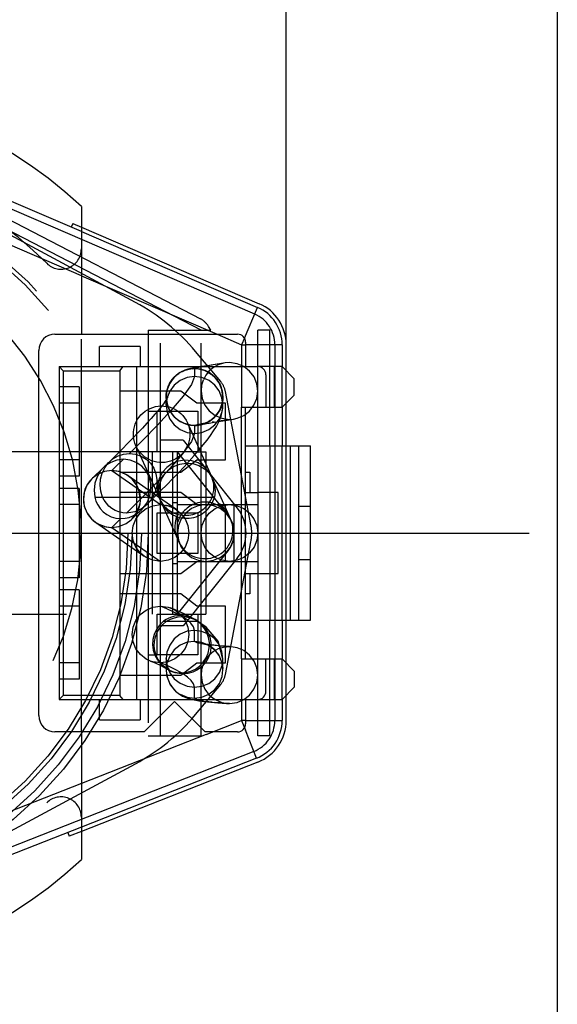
# Model space of a CAD drawing. Header units: millimetres. Extents: x 0 to 210, y 0 to 297.
# Tile 6 of 8: x 146.96 to 149.61, y 145.95 to 150.8. Entities that reach past the tile are written whole.
import ezdxf
from ezdxf.enums import TextEntityAlignment as Align

# ---------------------------------------------------------------- set-up
doc = ezdxf.new("R2010")
doc.units = ezdxf.units.MM
doc.header["$LTSCALE"] = 19.36
for name, pattern in [('CENTER', [0.6, 0.375, -0.075, 0.075, -0.075]), ('DOT', [0.2, 0.1, -0.1]), ('HIDDEN', [0.2, 0.1, -0.1]), ('PHANTOM', [0.8, 0.45, -0.05, 0.1, -0.05, 0.1, -0.05])]:
    doc.linetypes.add(name, pattern=pattern)
doc.layers.get('0').update_dxf_attribs({"linetype": 'CONTINUOUS'})
for name, color, linetype in [('DEFAULT_2', 8, 'HIDDEN'), ('DEFAULT_3', 7, 'PHANTOM'), ('Z_AXIS', 7, 'CONTINUOUS'), ('Z_DIM_2D', 7, 'CONTINUOUS')]:
    doc.layers.add(name, color=color, linetype=linetype)
doc.styles.add('TEXTSTYLE_3', font='tridonic-metric-print-light.otf')
doc.styles.add('TEXTSTYLE_4', font='gdt', dxfattribs={"width": 0.7})
doc.dimstyles.new('DIMSTYLE_4', dxfattribs={"dimtxt": 2.2, "dimasz": 3.5, "dimexe": 1.5, "dimexo": 0, "dimgap": 0.55, "dimtad": 1, "dimdec": 1, "dimlfac": 5, "dimdsep": 46, "dimtxsty": 'TEXTSTYLE_3', "dimcen": 0.09, "dimclrt": 5, "dimadec": 1, "dimazin": 2, "dimtp": 0.1, "dimtm": 0.1, "dimtfac": 1, "dimtdec": 1, "dimtofl": 0, "dimtmove": 0, "dimatfit": 3, "dimfxl": 0, "dimtolj": 1, "dimarcsym": 0})
doc.dimstyles.new('DIMSTYLE_5', dxfattribs={"dimtxt": 2.2, "dimasz": 3.5, "dimexe": 1.5, "dimexo": 0, "dimgap": 0.55, "dimtad": 1, "dimdec": 1, "dimlfac": 5, "dimdsep": 46, "dimtxsty": 'TEXTSTYLE_3', "dimcen": 0.09, "dimclrt": 5, "dimadec": 1, "dimazin": 2, "dimtp": 0.2, "dimtm": 0.2, "dimtfac": 1, "dimtdec": 1, "dimtofl": 0, "dimtmove": 0, "dimatfit": 3, "dimfxl": 0, "dimtolj": 1, "dimarcsym": 0})

# ---------------------------------------------------------------- blocks, each defined once
blk = doc.blocks.new('*D7')
at = {"layer": 'Z_DIM_2D', "color": 2, "linetype": 'Continuous', "transparency": 16777216}
for p, q in [((143.1626, 146.6728), (143.1626, 155.2315)), ((143.4626, 146.6728), (143.4626, 155.2315)), ((143.1626, 153.7315), (143.3126, 153.7315)), ((143.4626, 153.7315), (143.3126, 153.7315)), ((143.3126, 153.7315), (147.0618, 153.7315))]:
    blk.add_line(p, q, dxfattribs=at)
at = {"layer": 'Z_DIM_2D', "color": 5, "linetype": 'Continuous', "transparency": 16777216, "style": 'TEXTSTYLE_3'}
blk.add_text('1.5', height=2.2, dxfattribs=at).set_placement((143.7905, 154.2815))
blk = doc.blocks.new('_NONE')
blk = doc.blocks.new('*D9')
at = {"layer": 'Z_DIM_2D', "color": 2, "linetype": 'Continuous', "transparency": 16777216}
for p, q in [((143.1626, 149.6728), (143.1626, 163.3234)), ((148.2726, 149.2011), (148.2726, 163.3234)), ((145.7176, 161.8234), (124.7146, 161.8234)), ((143.1626, 161.8234), (145.7176, 161.8234)), ((148.2726, 161.8234), (145.7176, 161.8234))]:
    blk.add_line(p, q, dxfattribs=at)
at = {"layer": 'Z_DIM_2D', "color": 5, "linetype": 'Continuous', "transparency": 16777216}
for s, style, p in [('`', 'TEXTSTYLE_4', (138.0039, 162.3734)), (' (24', 'TEXTSTYLE_3', (135.4373, 162.3734)), ('1.5)', 'TEXTSTYLE_3', (142.4422, 162.3734)), ('25.6', 'TEXTSTYLE_3', (130.0999, 162.3734))]:
    blk.add_text(s, height=2.2, dxfattribs=dict(at, style=style)).set_placement(p, align=Align.RIGHT)

msp = doc.modelspace()

# ---------------------------------------------------------------- linework, layer by layer
at = {"color": 6, "linetype": 'Continuous'}
for p, q in [((147.2626, 149.8821), (147.2626, 149.2528)), ((147.2626, 149.7588), (148.1317, 149.3848)), ((148.2526, 149.2011), (148.2526, 149.0928)), ((148.2526, 148.8928), (148.2526, 148.7028)), ((148.2526, 147.8428), (148.2526, 147.6528)), ((148.2526, 147.4528), (148.2526, 147.349)), ((147.2626, 147.2928), (147.2626, 146.6634)), ((148.1258, 147.1629), (147.2626, 146.8233))]:
    msp.add_line(p, q, dxfattribs=at)
at = {"color": 7, "linetype": 'Continuous'}
for p, q in [((147.2626, 149.7806), (148.1396, 149.4032)), ((147.1326, 149.2528), (148.0326, 149.2528)), ((147.0526, 147.3728), (147.0526, 149.1728)), ((147.5526, 149.1928), (147.3526, 149.1928)), ((147.3526, 149.0928), (147.3526, 149.1928)), ((147.5526, 149.1928), (147.5526, 149.0928)), ((148.0726, 149.2128), (148.0726, 149.0928)), ((148.2726, 149.0728), (148.2726, 149.2011)), ((147.1526, 149.0928), (148.1326, 149.0928)), ((147.1526, 149.0928), (147.1526, 147.4528)), ((147.1526, 149.0928), (147.1726, 149.0728)), ((147.1726, 149.0728), (147.4526, 149.0728)), ((147.1726, 149.0728), (147.1726, 147.4728)), ((147.4526, 149.0728), (147.4694, 149.0928)), ((147.4526, 149.0728), (147.4526, 147.4728)), ((147.5365, 147.4528), (147.5365, 149.0928)), ((148.2526, 149.0928), (148.1726, 149.0928)), ((148.2526, 149.0928), (148.3126, 149.0328)), ((148.1726, 149.0528), (148.1726, 148.8928)), ((148.3126, 148.9528), (148.3126, 149.0328)), ((148.3126, 148.9528), (148.2526, 148.8928)), ((148.0526, 148.8928), (148.2526, 148.8928)), ((148.0526, 147.6528), (148.0526, 148.8928)), ((148.0726, 147.6528), (148.0726, 148.8928)), ((148.2726, 148.7028), (148.2726, 148.9128)), ((147.6365, 148.8728), (147.8365, 148.8728)), ((147.6365, 148.6728), (147.6365, 148.8728)), ((147.8365, 148.8728), (147.8365, 148.6728)), ((148.0726, 148.7028), (148.3926, 148.7028)), ((148.1326, 148.7028), (148.1326, 147.8428)), ((148.1926, 148.7028), (148.1926, 147.8428)), ((148.2926, 148.7028), (148.2926, 147.8428)), ((148.3326, 148.7028), (148.3326, 147.8428)), ((148.3926, 147.8428), (148.3926, 148.7028)), ((147.8365, 148.6728), (147.6365, 148.6728)), ((148.0726, 148.5728), (148.0926, 148.5728)), ((148.0926, 148.5728), (148.0926, 148.4728)), ((148.0726, 148.4728), (148.1326, 148.4728)), ((148.3926, 148.4028), (148.3326, 148.4028)), ((147.6365, 148.3728), (147.8365, 148.3728)), ((147.6365, 148.1728), (147.6365, 148.3728)), ((147.8365, 148.3728), (147.8365, 148.1728)), ((147.8365, 148.1728), (147.6365, 148.1728)), ((148.3326, 148.1428), (148.3926, 148.1428)), ((148.0726, 148.0728), (148.1326, 148.0728)), ((148.0926, 148.0728), (148.0926, 147.9728)), ((148.0926, 147.9728), (148.0726, 147.9728)), ((147.6365, 147.8728), (147.8365, 147.8728)), ((147.6365, 147.6728), (147.6365, 147.8728)), ((147.8365, 147.8728), (147.8365, 147.6728)), ((148.0726, 147.8428), (148.3926, 147.8428)), ((148.2726, 147.6328), (148.2726, 147.8428)), ((147.8365, 147.6728), (147.6365, 147.6728)), ((148.0526, 147.6528), (148.2526, 147.6528)), ((148.1726, 147.4928), (148.1726, 147.6528)), ((148.2526, 147.6528), (148.3126, 147.5928)), ((148.3126, 147.5928), (148.3126, 147.5128)), ((147.1726, 147.4728), (147.1526, 147.4528)), ((147.4526, 147.4728), (147.1726, 147.4728)), ((147.4694, 147.4528), (147.4526, 147.4728)), ((148.3126, 147.5128), (148.2526, 147.4528)), ((148.2726, 147.349), (148.2726, 147.4728)), ((147.1526, 147.4528), (148.1326, 147.4528)), ((147.3526, 147.3528), (147.3526, 147.4528)), ((147.5526, 147.4528), (147.5526, 147.3528)), ((147.7226, 147.4428), (147.5726, 147.2928)), ((147.8726, 147.2928), (147.7226, 147.4428)), ((148.0726, 147.4528), (148.0726, 147.3328)), ((148.1726, 147.4528), (148.2526, 147.4528)), ((147.3526, 147.3528), (147.5526, 147.3528)), ((147.5726, 147.2928), (147.1326, 147.2928)), ((148.0326, 147.2928), (147.8726, 147.2928)), ((148.1331, 147.1443), (147.2626, 146.8018))]:
    msp.add_line(p, q, dxfattribs=at)
at = {"color": 9, "linetype": 'Continuous'}
for p, q in [((147.2626, 149.5411), (147.9326, 149.2528)), ((148.0666, 149.2337), (148.1317, 149.3848)), ((148.2526, 149.2011), (148.0726, 149.2011)), ((148.0726, 147.349), (148.2526, 147.349)), ((147.8776, 147.2802), (147.2626, 147.0382)), ((148.1258, 147.1629), (148.0716, 147.3008))]:
    msp.add_line(p, q, dxfattribs=at)
at = {"color": 9, "linetype": 'DOT'}
for p, q in [((147.9822, 148.8295), (147.9492, 148.8261)), ((147.8207, 148.8034), (147.8207, 148.7638)), ((147.9177, 148.8193), (147.9071, 148.8194)), ((147.3287, 148.4504), (147.3674, 148.4504)), ((147.4126, 148.3008), (147.4295, 148.2891)), ((147.4295, 148.2891), (147.6526, 148.1328)), ((147.6682, 147.8377), (147.6832, 147.8377)), ((147.8206, 147.739), (147.8206, 147.793)), ((147.9926, 147.7128), (147.9804, 147.7135)), ((147.9605, 147.6047), (147.9559, 147.635))]:
    msp.add_line(p, q, dxfattribs=at)
for points in [[(147.6806, 148.9017), (147.6853, 148.8677), (147.6992, 148.8341), (147.7208, 148.8057), (147.7492, 148.7835), (147.7839, 148.7687), (147.8206, 148.7638)], [(147.8207, 148.7638), (147.8563, 148.7685), (147.8911, 148.7829), (147.9207, 148.8059), (147.9431, 148.836), (147.9568, 148.8712), (147.9606, 148.9038)], [(147.8923, 148.8151), (147.8648, 148.8125), (147.8331, 148.8068), (147.8207, 148.8036)], [(147.8207, 148.7638), (147.8049, 148.7236), (147.7619, 148.6637), (147.699, 148.5903), (147.6255, 148.5116), (147.5516, 148.4363), (147.486, 148.3714)], [(147.4576, 148.3438), (147.4156, 148.3036), (147.4126, 148.3008)], [(147.7518, 147.8659), (147.7157, 147.8853), (147.6836, 147.9001), (147.661, 147.9095), (147.6526, 147.9128)], [(147.8206, 147.793), (147.8158, 147.8105), (147.8028, 147.8279), (147.7835, 147.8449), (147.76, 147.861)], [(147.8206, 147.793), (147.785, 147.7884), (147.7502, 147.7739), (147.7206, 147.7509), (147.6981, 147.7208), (147.6845, 147.6856), (147.6806, 147.6551)], [(147.9606, 147.653), (147.9559, 147.6891), (147.942, 147.7227), (147.9205, 147.7511), (147.8921, 147.7733), (147.8573, 147.7881), (147.8207, 147.793)], [(147.8206, 147.739), (147.785, 147.7343), (147.7502, 147.7199), (147.7206, 147.6969), (147.6981, 147.6668), (147.6845, 147.6316), (147.6806, 147.599)], [(147.896, 147.7219), (147.8646, 147.7249), (147.833, 147.7314), (147.8206, 147.739)], [(147.942, 147.6686), (147.9205, 147.697), (147.8921, 147.7193), (147.8573, 147.734), (147.8207, 147.739)], [(147.9433, 147.7168), (147.9069, 147.7196), (147.902, 147.7211)], [(147.9649, 147.715), (147.9491, 147.7158), (147.9437, 147.7167)]]:
    msp.add_lwpolyline(points, dxfattribs=at)
at = {"color": 6, "linetype": 'Continuous'}
for centre, radius, start, end in [((145.7626, 148.2728), 2.2, 47.0141, 133.3418), ((148.0526, 149.2011), 0.2, 0, 66.7142), ((145.7626, 148.2728), 2.2, 226.6582, 312.9859)]:
    msp.add_arc(centre, radius, start, end, dxfattribs=at)
at = {"color": 7, "linetype": 'Continuous'}
for centre, radius, start, end in [((148.0526, 149.2011), 0.22, 0, 66.7142), ((147.1326, 149.1728), 0.08, 90, 180), ((148.0326, 149.2128), 0.04, 0, 90), ((148.1326, 149.0528), 0.04, 0, 90), ((148.1326, 147.4928), 0.04, 270, 360), ((147.1326, 147.3728), 0.08, 180, 270), ((148.0326, 147.3328), 0.04, 270, 360), ((148.0526, 147.349), 0.22, 291.4753, 360)]:
    msp.add_arc(centre, radius, start, end, dxfattribs=at)
at = {"color": 9, "linetype": 'Continuous'}
msp.add_arc((148.0526, 147.349), 0.2, 291.4753, 360, dxfattribs=at)
at = {"layer": 'DEFAULT_2', "color": 8, "linetype": 'HIDDEN'}
for p, q in [((147.2626, 149.7588), (146.5366, 150.0713)), ((148.1174, 149.3518), (146.5224, 150.0382)), ((146.6365, 149.9576), (147.8498, 149.3283)), ((147.8526, 149.2728), (146.6144, 149.915)), ((147.221, 149.7985), (147.2131, 149.7801)), ((147.221, 149.7985), (147.2626, 149.7806)), ((147.5926, 149.2728), (147.9006, 149.2728)), ((147.5926, 149.2728), (147.5926, 147.2728)), ((147.6526, 147.2728), (147.6526, 149.2728)), ((147.8526, 147.2728), (147.8526, 149.2728)), ((147.9006, 149.2728), (147.8893, 149.2914)), ((148.1926, 149.2728), (148.1326, 149.2728)), ((148.1326, 148.7028), (148.1326, 149.2728)), ((148.1926, 148.7028), (148.1926, 149.2728)), ((147.2626, 147.2928), (147.2626, 149.2528)), ((148.2166, 149.2011), (148.2166, 147.349)), ((147.7582, 149.0689), (147.7462, 149.0622)), ((147.7669, 149.0729), (147.7582, 149.0689)), ((147.7732, 149.0754), (147.7669, 149.0729)), ((147.7819, 149.0783), (147.7781, 149.0771)), ((147.8054, 149.084), (147.8037, 149.0837)), ((147.8089, 149.0847), (147.8071, 149.0844)), ((147.8162, 149.0861), (147.8106, 149.0851)), ((147.8222, 149.0872), (147.8162, 149.0861)), ((147.8286, 149.0883), (147.8222, 149.0872)), ((147.8429, 149.0908), (147.8308, 149.0887)), ((147.8536, 149.0926), (147.8429, 149.0908)), ((147.8842, 149.0976), (147.8547, 149.0928)), ((147.8933, 149.0714), (147.8762, 149.0505)), ((147.9117, 149.1019), (147.8842, 149.0976)), ((147.9139, 149.0885), (147.8933, 149.0714)), ((147.9636, 149.11), (147.9117, 149.1019)), ((147.9717, 149.1112), (147.9636, 149.11)), ((147.9926, 149.1128), (147.9718, 149.1109)), ((148.0305, 149.1072), (147.9926, 149.1128)), ((148.0635, 149.0935), (148.0305, 149.1072)), ((148.0921, 149.071), (148.0635, 149.0935)), ((148.1726, 149.0928), (148.1326, 149.0928)), ((148.2126, 149.0928), (148.2126, 148.8928)), ((148.2526, 148.8928), (148.2526, 149.0928)), ((148.2726, 148.9128), (148.2726, 149.0728)), ((147.7131, 149.0332), (147.6969, 149.0088)), ((147.7309, 149.0511), (147.7145, 149.0346)), ((147.7462, 149.0622), (147.7309, 149.0511)), ((147.8634, 149.0266), (147.8556, 149.0008)), ((147.8762, 149.0505), (147.8644, 149.0286)), ((147.9137, 149.048), (147.9087, 149.0523)), ((147.2526, 148.9928), (147.1526, 148.9928)), ((147.2526, 148.9928), (147.2526, 148.5528)), ((147.7526, 148.9728), (147.4526, 148.9728)), ((147.6842, 148.975), (147.6806, 148.943)), ((147.6962, 149.0078), (147.6842, 148.975)), ((147.6903, 148.9943), (147.6924, 148.9995)), ((147.8326, 148.9128), (147.7526, 148.9728)), ((147.8556, 149.0008), (147.8526, 148.9728)), ((147.8526, 148.9728), (147.8579, 148.9357)), ((147.6808, 148.95), (147.6806, 148.9467)), ((147.6806, 148.9438), (147.6806, 148.9439)), ((147.6806, 148.9434), (147.6806, 148.9038)), ((147.6806, 148.9431), (147.6836, 148.9141)), ((147.8579, 148.9357), (147.8712, 148.9032)), ((147.9606, 148.9038), (147.9606, 148.9432)), ((147.9606, 148.9427), (147.9606, 148.9426)), ((147.2526, 148.9128), (147.1526, 148.9128)), ((147.6414, 148.8775), (147.6249, 148.858)), ((147.6555, 148.895), (147.6414, 148.8775)), ((147.6673, 148.9103), (147.6555, 148.895)), ((147.6836, 148.9141), (147.6937, 148.884)), ((147.6937, 148.884), (147.7117, 148.8553)), ((147.9726, 148.9128), (147.8326, 148.9128)), ((147.8712, 148.9032), (147.8933, 148.8745)), ((147.8933, 148.8745), (147.9219, 148.852)), ((147.9489, 148.8872), (147.9577, 148.9147)), ((147.9726, 148.6328), (147.9726, 148.9128)), ((148.0632, 148.8519), (148.0917, 148.8741)), ((147.5926, 148.8728), (147.6365, 148.8728)), ((147.7117, 148.8553), (147.7369, 148.831)), ((147.7369, 148.831), (147.7676, 148.8137)), ((147.9177, 148.8193), (147.9822, 148.8295)), ((147.9219, 148.852), (147.9548, 148.8384)), ((147.9548, 148.8384), (147.9926, 148.8328)), ((147.9822, 148.8295), (148.0135, 148.8343)), ((147.9926, 148.8328), (148.0135, 148.8348)), ((148.0135, 148.8348), (148.0304, 148.8384)), ((148.0304, 148.8384), (148.0632, 148.8519)), ((147.5636, 148.7899), (147.5401, 148.7649)), ((147.5858, 148.8139), (147.5636, 148.7899)), ((147.7676, 148.8137), (147.801, 148.8045)), ((147.7857, 148.8166), (147.9046, 148.5512)), ((147.801, 148.8045), (147.8206, 148.8032)), ((147.8207, 148.8032), (147.83, 148.8035)), ((147.83, 148.8035), (147.8529, 148.8069)), ((147.857, 148.8088), (147.8583, 148.8091)), ((147.8571, 148.8088), (147.857, 148.8088)), ((147.8583, 148.8091), (147.8606, 148.8095)), ((147.8606, 148.8095), (147.8672, 148.8108)), ((147.8672, 148.8108), (147.8723, 148.8117)), ((147.8723, 148.8117), (147.8782, 148.8127)), ((147.8804, 148.8131), (147.8923, 148.8151)), ((147.8923, 148.8151), (147.9177, 148.8193)), ((147.7645, 148.7308), (147.6546, 148.7308)), ((147.7645, 148.7308), (148.0314, 148.3962)), ((147.8824, 148.7308), (147.8995, 148.7537)), ((147.8995, 148.7537), (147.9147, 148.7757)), ((147.4653, 148.6879), (147.4403, 148.6629)), ((147.4905, 148.7135), (147.4653, 148.6879)), ((147.5313, 148.7026), (147.649, 148.4399)), ((147.8196, 148.6554), (147.8425, 148.6818)), ((148.2526, 147.8428), (148.2526, 148.7028)), ((148.2726, 147.8428), (148.2726, 148.7028)), ((147.6365, 148.6728), (145.2526, 148.6728)), ((147.2526, 148.6328), (147.1526, 148.6328)), ((147.4403, 148.6629), (147.4008, 148.6239)), ((147.4008, 148.6239), (147.4178, 148.638)), ((147.4376, 148.6321), (147.4079, 148.6212)), ((147.4702, 148.6361), (147.4376, 148.6321)), ((147.5038, 148.6318), (147.4702, 148.6361)), ((147.4705, 148.6616), (147.4997, 148.6648)), ((147.4997, 148.6648), (147.53, 148.6613)), ((147.7126, 148.6728), (147.7126, 147.8728)), ((147.986, 148.3601), (147.7366, 148.6728)), ((147.7366, 147.8728), (147.7366, 148.6728)), ((147.7526, 148.5728), (147.8326, 148.6328)), ((147.7949, 148.6278), (147.8196, 148.6554)), ((147.8326, 148.6328), (147.9726, 148.6328)), ((147.8365, 148.6728), (147.8766, 148.6728)), ((147.8766, 148.6728), (147.8766, 147.8728)), ((147.3719, 148.5958), (147.3172, 148.5432)), ((147.3645, 148.568), (147.3776, 148.5947)), ((147.3806, 148.6034), (147.3719, 148.5957)), ((147.4079, 148.6212), (147.3806, 148.6034)), ((147.6735, 148.5638), (147.6948, 148.5855)), ((147.6948, 148.5855), (147.7202, 148.6022)), ((147.7202, 148.6022), (147.7482, 148.6129)), ((147.7411, 148.57), (147.7687, 148.5993)), ((147.7482, 148.6129), (147.7792, 148.6176)), ((147.7687, 148.5993), (147.7949, 148.6278)), ((147.2526, 148.5528), (147.1526, 148.5528)), ((147.3422, 148.5617), (147.3172, 148.5432)), ((147.4526, 148.5728), (147.7526, 148.5728)), ((147.4906, 148.557), (147.4896, 148.5577)), ((147.4911, 148.5566), (147.4906, 148.557)), ((147.4921, 148.556), (147.4917, 148.5563)), ((147.6174, 148.4684), (147.4989, 148.5513)), ((147.6839, 148.5109), (147.7127, 148.5404)), ((147.7127, 148.5404), (147.7411, 148.57)), ((147.9112, 148.5365), (147.9905, 148.3595)), ((147.2526, 148.4928), (147.1526, 148.4928)), ((147.2526, 148.4928), (147.2526, 148.0528)), ((147.2902, 148.5086), (147.2765, 148.4734)), ((147.296, 148.5181), (147.2902, 148.5086)), ((147.6053, 148.4835), (147.605, 148.5163)), ((147.6343, 148.5072), (147.6274, 148.4784)), ((147.6441, 148.4804), (147.6475, 148.5097)), ((147.6552, 148.4819), (147.6839, 148.5109)), ((147.3756, 148.4342), (147.3674, 148.4504)), ((147.7526, 148.4728), (147.4526, 148.4728)), ((147.5918, 148.4345), (147.5981, 148.4504)), ((147.5981, 148.4504), (147.6053, 148.4835)), ((147.6004, 148.4276), (147.6271, 148.4539)), ((147.6274, 148.4784), (147.6147, 148.4504)), ((147.733, 148.3873), (147.6174, 148.4684)), ((147.6271, 148.4539), (147.6552, 148.4819)), ((147.6472, 148.4504), (147.6441, 148.4804)), ((147.6493, 148.4396), (147.6448, 148.4504)), ((147.8326, 148.4128), (147.7526, 148.4728)), ((147.9227, 148.4815), (147.9189, 148.4504)), ((148.2326, 148.4728), (148.1326, 148.4728)), ((148.2326, 148.0728), (148.2326, 148.4728)), ((147.2526, 148.4128), (147.1526, 148.4128)), ((147.3859, 148.4194), (147.3756, 148.4342)), ((147.3985, 148.4058), (147.3859, 148.4194)), ((147.413, 148.394), (147.3985, 148.4058)), ((147.4296, 148.3843), (147.413, 148.394)), ((147.5633, 148.3954), (147.5459, 148.3855)), ((147.5788, 148.407), (147.5633, 148.3954)), ((147.5865, 148.414), (147.5788, 148.407)), ((147.5838, 148.4192), (147.5918, 148.4345)), ((147.5865, 148.414), (147.6004, 148.4276)), ((147.5926, 148.4202), (147.5865, 148.414)), ((147.6146, 148.4072), (147.6526, 148.4128)), ((147.6555, 148.4254), (147.7434, 148.229)), ((147.7126, 148.4228), (147.7366, 148.4228)), ((147.7231, 148.3937), (147.7516, 148.3715)), ((147.7366, 148.4128), (148.1326, 148.4128)), ((147.8766, 148.4128), (147.8388, 148.4072)), ((147.9146, 148.4072), (147.8766, 148.4128)), ((147.9475, 148.3935), (147.9146, 148.4072)), ((147.9762, 148.3709), (147.9475, 148.3935)), ((147.9546, 148.4072), (147.9926, 148.4128)), ((147.9726, 148.1328), (147.9726, 148.4128)), ((148.0166, 148.1328), (148.0166, 148.4128)), ((148.0631, 148.3937), (148.0916, 148.3715)), ((147.3098, 148.3458), (147.3194, 148.3363)), ((147.3127, 148.3427), (147.3317, 148.3266)), ((147.4476, 148.3771), (147.4296, 148.3843)), ((147.5071, 148.3733), (147.486, 148.3714)), ((147.5353, 148.3644), (147.557, 148.3853)), ((147.7555, 148.343), (147.7417, 148.3093)), ((147.7516, 148.3715), (147.7737, 148.343)), ((147.7776, 148.3715), (147.7555, 148.343)), ((147.7737, 148.343), (147.7875, 148.3093)), ((147.8574, 148.3083), (147.871, 148.342)), ((147.871, 148.342), (147.893, 148.3709)), ((147.9983, 148.342), (147.9762, 148.3709)), ((147.9904, 148.3597), (147.9955, 148.3467)), ((148.0118, 148.3083), (147.9983, 148.342)), ((148.0916, 148.3715), (148.1137, 148.343)), ((148.1137, 148.343), (148.1275, 148.3093)), ((147.3194, 148.3363), (147.3296, 148.3281)), ((147.3296, 148.3281), (147.3403, 148.321)), ((147.3317, 148.3266), (147.3411, 148.3205)), ((147.3317, 148.3266), (147.3496, 148.3142)), ((147.3411, 148.3205), (147.3755, 148.3059)), ((147.3496, 148.3142), (147.5719, 148.1584)), ((147.3759, 148.3057), (147.4126, 148.3008)), ((147.7126, 148.2728), (147.7366, 148.2728)), ((147.7365, 148.2446), (147.7366, 148.2443)), ((147.7366, 148.2478), (147.7439, 148.2284)), ((147.7414, 148.2373), (147.755, 148.2035)), ((147.7743, 148.2035), (147.7522, 148.1746)), ((147.755, 148.2035), (147.777, 148.1746)), ((147.8715, 148.2026), (147.8577, 148.2362)), ((147.8936, 148.174), (147.8715, 148.2026)), ((147.9756, 148.174), (147.9977, 148.2026)), ((147.9977, 148.2026), (148.0115, 148.2362)), ((148.1143, 148.2035), (148.0922, 148.1746)), ((148.1278, 148.2373), (148.1143, 148.2035)), ((147.5719, 148.1584), (147.5536, 148.174)), ((147.5821, 148.1518), (147.5719, 148.1584)), ((147.7366, 147.8728), (147.986, 148.1855)), ((148.0314, 148.1493), (147.7645, 147.8148)), ((147.777, 148.1746), (147.8057, 148.1521)), ((147.8057, 148.1521), (147.8386, 148.1384)), ((147.9221, 148.1518), (147.8936, 148.174)), ((147.9144, 148.1384), (147.9471, 148.1518)), ((147.9548, 148.1384), (147.9221, 148.1518)), ((147.9471, 148.1518), (147.9756, 148.174)), ((148.0635, 148.1521), (148.0306, 148.1384)), ((148.0922, 148.1746), (148.0635, 148.1521)), ((147.2526, 148.1328), (147.1526, 148.1328)), ((147.6906, 148.1384), (147.6526, 148.1328)), ((147.7126, 148.1228), (147.7366, 148.1228)), ((147.7366, 148.1328), (148.1326, 148.1328)), ((147.7526, 148.0728), (147.8326, 148.1328)), ((147.8386, 148.1384), (147.8766, 148.1328)), ((147.8766, 148.1328), (147.9144, 148.1384)), ((147.9926, 148.1328), (147.9548, 148.1384)), ((148.0306, 148.1384), (147.9926, 148.1328)), ((147.2526, 148.0528), (147.1526, 148.0528)), ((147.4526, 148.0728), (147.7526, 148.0728)), ((148.1326, 148.0728), (148.2326, 148.0728)), ((147.2526, 147.9928), (147.1526, 147.9928)), ((147.2526, 147.9928), (147.2526, 147.5528)), ((147.7526, 147.9728), (147.4526, 147.9728)), ((147.8326, 147.9128), (147.7526, 147.9728)), ((147.2526, 147.9128), (147.1526, 147.9128)), ((147.6146, 147.9072), (147.6526, 147.9128)), ((147.6526, 147.9128), (147.6904, 147.9072)), ((147.6904, 147.9072), (147.7009, 147.9039)), ((147.7222, 147.8958), (147.701, 147.9041)), ((147.9726, 147.9128), (147.8326, 147.9128)), ((147.9726, 147.6328), (147.9726, 147.9128)), ((145.2526, 147.8728), (147.6365, 147.8728)), ((147.7023, 147.8481), (147.7215, 147.8555)), ((147.7215, 147.8555), (147.7407, 147.8598)), ((147.7689, 147.875), (147.7222, 147.8958)), ((147.7407, 147.8598), (147.7601, 147.861)), ((147.7601, 147.861), (147.7796, 147.8597)), ((147.8202, 147.8481), (147.7689, 147.875)), ((147.8365, 147.8728), (147.8766, 147.8728)), ((147.7645, 147.8148), (147.6526, 147.8148)), ((147.6646, 147.8225), (147.6832, 147.8377)), ((147.6832, 147.8377), (147.7023, 147.8481)), ((147.8183, 147.848), (147.8305, 147.8417)), ((147.8305, 147.8417), (147.8373, 147.8377)), ((147.8776, 147.809), (147.8306, 147.8419)), ((147.854, 147.8219), (147.8362, 147.8377)), ((147.9372, 147.7398), (147.8776, 147.809)), ((148.1326, 147.2728), (148.1326, 147.8428)), ((148.1926, 147.2728), (148.1926, 147.8428)), ((147.6228, 147.7383), (147.6276, 147.7619)), ((147.6276, 147.7619), (147.6365, 147.7841)), ((147.8727, 147.8044), (147.8862, 147.7828)), ((147.8862, 147.7828), (147.896, 147.759)), ((147.622, 147.7145), (147.6228, 147.7383)), ((147.6251, 147.6915), (147.622, 147.7145)), ((147.7878, 147.7373), (147.7743, 147.7035)), ((147.8746, 147.7253), (147.8732, 147.7255)), ((147.8811, 147.7241), (147.8746, 147.7253)), ((147.8931, 147.7072), (147.8936, 147.7328)), ((147.9606, 147.6509), (147.9372, 147.7398)), ((147.958, 147.7155), (147.9437, 147.7167)), ((147.9714, 147.7145), (147.958, 147.7155)), ((147.9926, 147.7128), (147.9638, 147.7095)), ((147.9926, 147.713), (147.9714, 147.7145)), ((147.9991, 147.7126), (147.9926, 147.713)), ((148.0007, 147.7125), (147.9926, 147.7128)), ((148.0306, 147.7072), (148.0007, 147.7123)), ((147.5821, 147.6518), (147.5536, 147.674)), ((147.5926, 147.6728), (147.6365, 147.6728)), ((147.6317, 147.6694), (147.6251, 147.6915)), ((147.7743, 147.7035), (147.7522, 147.6746)), ((147.8933, 147.6714), (147.8762, 147.6505)), ((147.8876, 147.6816), (147.8931, 147.7072)), ((147.8971, 147.6814), (147.8879, 147.6564)), ((148.1143, 147.642), (148.0922, 147.6709)), ((147.2526, 147.6328), (147.1526, 147.6328)), ((147.6043, 147.6416), (147.5821, 147.6518)), ((147.6148, 147.6384), (147.6043, 147.6416)), ((147.6526, 147.6328), (147.6148, 147.6384)), ((147.6479, 147.6226), (147.6839, 147.6035)), ((147.6906, 147.6384), (147.6526, 147.6328)), ((147.6806, 147.653), (147.6806, 147.599)), ((147.7526, 147.5728), (147.8326, 147.6328)), ((147.8326, 147.6328), (147.9726, 147.6328)), ((147.8634, 147.6266), (147.8556, 147.6008)), ((147.8762, 147.6505), (147.8634, 147.6266)), ((147.9606, 147.599), (147.9606, 147.653)), ((148.2126, 147.6528), (148.2126, 147.4528)), ((148.2526, 147.4528), (148.2526, 147.6528)), ((148.2726, 147.4728), (148.2726, 147.6328)), ((147.4526, 147.5728), (147.7526, 147.5728)), ((147.6807, 147.5935), (147.684, 147.5682)), ((147.6839, 147.6035), (147.6866, 147.6019)), ((147.684, 147.5682), (147.7011, 147.5253)), ((147.706, 147.5912), (147.6921, 147.5983)), ((147.7127, 147.5904), (147.7341, 147.5851)), ((147.7341, 147.5851), (147.7558, 147.5835)), ((147.7881, 147.5805), (147.7639, 147.5785)), ((147.8556, 147.6008), (147.8526, 147.5728)), ((147.8526, 147.5728), (147.8578, 147.5357)), ((147.2526, 147.5528), (147.1526, 147.5528)), ((147.8933, 147.4745), (147.9219, 147.452)), ((148.0631, 147.4518), (148.0916, 147.474)), ((148.0916, 147.474), (148.1137, 147.5026)), ((147.8034, 147.4543), (147.81, 147.4528)), ((147.9014, 147.4395), (147.9185, 147.4379)), ((147.9185, 147.4379), (147.9351, 147.4365)), ((147.9219, 147.452), (147.9547, 147.4384)), ((147.9547, 147.4384), (147.9845, 147.4333)), ((147.9573, 147.4348), (147.9695, 147.4339)), ((147.9695, 147.4339), (147.9786, 147.4334)), ((147.9786, 147.4334), (147.9926, 147.4328)), ((147.9926, 147.4328), (148.0304, 147.4384)), ((148.0304, 147.4384), (148.0631, 147.4518)), ((148.1326, 147.4528), (148.1726, 147.4528)), ((147.5926, 147.2728), (147.8526, 147.2728)), ((148.1926, 147.2728), (148.1326, 147.2728)), ((148.1126, 147.1964), (146.4443, 146.54)), ((147.2626, 146.8233), (146.4575, 146.5065)), ((147.1952, 146.7968), (147.2026, 146.7782)), ((147.2626, 146.8018), (147.2026, 146.7782))]:
    msp.add_line(p, q, dxfattribs=at)
at = {"layer": 'DEFAULT_2', "color": 8, "linetype": 'DOT'}
for p, q in [((147.2626, 149.5411), (146.4576, 149.8876)), ((147.5292, 149.4097), (146.6331, 149.8915)), ((147.9326, 149.2528), (148.0526, 149.2011)), ((148.0666, 149.2337), (148.0526, 149.2011)), ((147.9496, 149.0191), (147.8261, 149.1673)), ((148.0526, 149.2011), (148.0726, 149.2011)), ((148.0526, 149.2011), (148.0526, 148.8928)), ((147.7634, 149.0711), (147.7506, 149.0646)), ((147.7849, 149.0789), (147.7705, 149.074)), ((147.8205, 149.0836), (147.7863, 149.0791)), ((147.8329, 149.0868), (147.8205, 149.0836)), ((147.8205, 149.0834), (147.8205, 149.0437)), ((147.8573, 149.0786), (147.8206, 149.0836)), ((147.8665, 149.0928), (147.8329, 149.0868)), ((147.892, 149.0639), (147.8573, 149.0786)), ((147.9068, 149.0994), (147.8842, 149.0976)), ((147.949, 149.1061), (147.9117, 149.1019)), ((147.9925, 149.1128), (147.9717, 149.1112)), ((147.7205, 149.0414), (147.6981, 149.0113)), ((147.7501, 149.0645), (147.7205, 149.0414)), ((147.7506, 149.0646), (147.7501, 149.0645)), ((147.8573, 149.0388), (147.8206, 149.0437)), ((147.892, 149.024), (147.8573, 149.0388)), ((147.9204, 149.0417), (147.893, 149.0632)), ((147.942, 149.0133), (147.9211, 149.0407)), ((147.9559, 148.9797), (147.9422, 149.0126)), ((147.9606, 148.9444), (147.9559, 148.9797)), ((147.6806, 148.9434), (147.6806, 148.943)), ((147.6806, 148.943), (147.685, 148.9101)), ((147.6844, 148.9363), (147.6806, 148.9038)), ((147.7651, 148.9481), (147.7061, 148.8784)), ((147.9568, 148.911), (147.9606, 148.9433)), ((147.9606, 148.9433), (147.9606, 148.9444)), ((148.0985, 148.3154), (147.9727, 148.9703)), ((147.7061, 148.8784), (147.6365, 148.8032)), ((147.6806, 148.9038), (147.6806, 148.9017)), ((147.6853, 148.9075), (147.6992, 148.8739)), ((147.9431, 148.8758), (147.9568, 148.911)), ((147.9606, 148.9038), (147.9606, 148.9064)), ((147.6992, 148.8739), (147.7208, 148.8454)), ((147.7208, 148.8454), (147.7492, 148.8232)), ((147.8911, 148.8227), (147.9042, 148.8311)), ((147.91, 148.8356), (147.9205, 148.8455)), ((147.6365, 148.8032), (147.5651, 148.7299)), ((147.7492, 148.8232), (147.7839, 148.8085)), ((147.7839, 148.8085), (147.8206, 148.8036)), ((147.8207, 148.8036), (147.8563, 148.8082)), ((147.8207, 148.8032), (147.8207, 148.8034)), ((147.8563, 148.8082), (147.8901, 148.8222)), ((147.5651, 148.7299), (147.4996, 148.6648)), ((147.6126, 147.8728), (147.6126, 148.6728)), ((147.4164, 148.5844), (147.4126, 148.5808)), ((147.4493, 148.5759), (147.4126, 148.5808)), ((147.4126, 148.5808), (147.4297, 148.5689)), ((147.4297, 148.5689), (147.6526, 148.4128)), ((147.4922, 148.5559), (147.4896, 148.5577)), ((147.3674, 148.4504), (147.6147, 148.4504)), ((147.6472, 148.4504), (147.9189, 148.4504)), ((147.5487, 148.4082), (147.5506, 148.4172)), ((147.483, 148.3199), (147.508, 148.3383)), ((147.9727, 147.5752), (148.0985, 148.2301)), ((147.6832, 147.8377), (147.8373, 147.8377)), ((147.6616, 147.6293), (147.6526, 147.6328)), ((147.6806, 147.6551), (147.6806, 147.653)), ((147.6806, 147.653), (147.6853, 147.617)), ((147.6853, 147.617), (147.6992, 147.5834)), ((147.9431, 147.5852), (147.9567, 147.6204)), ((147.9567, 147.6204), (147.9606, 147.6509)), ((147.9606, 147.6509), (147.9606, 147.653)), ((148.0526, 147.6528), (148.0526, 147.349)), ((147.6806, 147.599), (147.6807, 147.5935)), ((147.6807, 147.5935), (147.6853, 147.5629)), ((147.6992, 147.5834), (147.7207, 147.5549)), ((147.9431, 147.5312), (147.9567, 147.5664)), ((147.9567, 147.5664), (147.9606, 147.599)), ((147.9606, 147.599), (147.9605, 147.6047)), ((147.6853, 147.5629), (147.6992, 147.5293)), ((147.6992, 147.5293), (147.7207, 147.5009)), ((147.7207, 147.5549), (147.7491, 147.5327)), ((147.7491, 147.5327), (147.7839, 147.518)), ((147.7839, 147.518), (147.8206, 147.513)), ((147.8261, 147.3783), (147.9496, 147.5264)), ((147.7207, 147.5009), (147.7265, 147.494)), ((147.7491, 147.4787), (147.7839, 147.4639)), ((147.8206, 147.459), (147.8206, 147.513)), ((147.7839, 147.4639), (147.8206, 147.459)), ((147.833, 147.4514), (147.8206, 147.459)), ((147.8645, 147.4449), (147.833, 147.4514)), ((147.9069, 147.4396), (147.8755, 147.4422)), ((147.9491, 147.4358), (147.9185, 147.4379)), ((147.8776, 147.2802), (148.0526, 147.349)), ((148.0726, 147.349), (148.0526, 147.349)), ((148.0526, 147.349), (148.0716, 147.3008)), ((146.6331, 146.654), (147.5292, 147.1359)), ((147.2626, 147.0382), (146.3842, 146.6927))]:
    msp.add_line(p, q, dxfattribs=at)
at = {"layer": 'DEFAULT_2', "color": 8, "linetype": 'HIDDEN'}
for points in [[(147.809, 149.0829), (147.801, 149.082), (147.793, 149.0807), (147.7853, 149.0789), (147.7778, 149.0766), (147.7705, 149.074), (147.7634, 149.0711), (147.7566, 149.0678), (147.7501, 149.0643), (147.7438, 149.0604)], [(147.7547, 149.0666), (147.7608, 149.0696), (147.7671, 149.0725), (147.7737, 149.075), (147.7804, 149.0772), (147.7873, 149.0791), (147.7944, 149.0807), (147.8016, 149.0819)], [(147.7936, 149.0815), (147.7918, 149.0811), (147.7898, 149.0806), (147.7875, 149.08)], [(147.8021, 149.0834), (147.8004, 149.083), (147.7988, 149.0827), (147.7971, 149.0823), (147.7954, 149.0819)], [(147.809, 149.0827), (147.8164, 149.0831), (147.8205, 149.0832)], [(147.8527, 149.0797), (147.8456, 149.0812), (147.8383, 149.0823), (147.8309, 149.083), (147.8234, 149.0834), (147.8206, 149.0834)], [(147.8206, 149.0832), (147.8395, 149.0819), (147.8723, 149.0732), (147.9027, 149.0566), (147.9279, 149.033), (147.9465, 149.0044), (147.9573, 148.9736), (147.9606, 148.9432)], [(147.8732, 149.0731), (147.8666, 149.0756), (147.8597, 149.0778)], [(147.9087, 149.0523), (147.9033, 149.0563), (147.8978, 149.0602), (147.892, 149.0638), (147.8859, 149.0671), (147.8797, 149.0702), (147.8732, 149.0731)], [(147.9718, 149.1109), (147.9638, 149.1095), (147.9377, 149.1015), (147.9139, 149.0885)], [(148.1326, 148.9723), (148.1278, 149.0083), (148.1142, 149.0421), (148.0921, 149.071)], [(147.6949, 149.0047), (147.6975, 149.0099), (147.7005, 149.0149), (147.7036, 149.0199), (147.707, 149.0249), (147.7106, 149.0297), (147.7145, 149.0345), (147.7187, 149.0391), (147.7231, 149.0436), (147.7277, 149.0479), (147.7326, 149.052)], [(147.7379, 149.0563), (147.7322, 149.052), (147.7269, 149.0474), (147.7218, 149.0426), (147.7171, 149.0376), (147.7127, 149.0325), (147.7086, 149.0273), (147.7047, 149.0219), (147.7012, 149.0164), (147.6979, 149.0108)], [(147.7378, 149.056), (147.7432, 149.0597), (147.7488, 149.0633)], [(147.9352, 149.0238), (147.9314, 149.0289), (147.9273, 149.0339), (147.9231, 149.0388), (147.9185, 149.0435)], [(147.9543, 148.985), (147.9524, 148.9907), (147.9502, 148.9964), (147.9477, 149.0021), (147.945, 149.0077), (147.942, 149.0131), (147.9387, 149.0185), (147.9352, 149.0238)], [(147.6808, 148.9498), (147.681, 148.954), (147.6815, 148.9588), (147.6821, 148.9635), (147.6829, 148.9684), (147.6839, 148.9734), (147.6851, 148.9785), (147.6866, 148.9837), (147.6883, 148.989)], [(147.695, 149.0052), (147.6923, 148.9994), (147.6899, 148.9936), (147.6878, 148.9878), (147.686, 148.982), (147.6845, 148.9763), (147.6833, 148.9707), (147.6823, 148.9652), (147.6816, 148.96), (147.681, 148.9546)], [(147.8526, 148.9936), (147.8514, 148.9829), (147.851, 148.9723), (147.8514, 148.9618), (147.8526, 148.9514)], [(147.9606, 148.9442), (147.9606, 148.9452), (147.9605, 148.9483), (147.9603, 148.9526), (147.9599, 148.9575), (147.9593, 148.9629), (147.9584, 148.9682), (147.9573, 148.9737), (147.9559, 148.9793), (147.9543, 148.985)], [(148.0917, 148.8741), (148.1137, 148.9026), (148.1275, 148.9362), (148.1326, 148.9723)], [(147.6867, 148.9392), (147.6863, 148.9384), (147.6829, 148.9326), (147.6764, 148.9228), (147.6673, 148.9103)], [(147.6806, 148.9445), (147.6806, 148.9453), (147.6807, 148.947)], [(147.8206, 148.8034), (147.8028, 148.8045), (147.7712, 148.8125), (147.7416, 148.8278), (147.7163, 148.85), (147.6968, 148.878), (147.6846, 148.9103), (147.6806, 148.9434)], [(147.6806, 148.9014), (147.6809, 148.9122), (147.6847, 148.9332), (147.6873, 148.9402), (147.6867, 148.9392)], [(147.9606, 148.9415), (147.9605, 148.9382), (147.9603, 148.9336), (147.9598, 148.9279), (147.9589, 148.9218), (147.9578, 148.9157), (147.9564, 148.9095), (147.9547, 148.9033), (147.9528, 148.8972), (147.9504, 148.891), (147.9478, 148.8849), (147.9449, 148.8789), (147.9416, 148.873), (147.938, 148.8672), (147.9341, 148.8615), (147.9299, 148.856), (147.9254, 148.8506), (147.9205, 148.8454), (147.9154, 148.8404), (147.91, 148.8356), (147.9042, 148.8311), (147.8982, 148.8269), (147.8919, 148.823), (147.8853, 148.8193), (147.8785, 148.816), (147.8714, 148.813), (147.8641, 148.8104), (147.8566, 148.8081)], [(147.9606, 148.9444), (147.9576, 148.9148), (147.9463, 148.882), (147.9301, 148.8564), (147.9126, 148.8381), (147.8973, 148.8266), (147.8851, 148.8195), (147.8763, 148.8154), (147.8702, 148.8129), (147.8658, 148.8114), (147.8629, 148.8104)], [(147.9604, 148.9355), (147.9606, 148.9402), (147.9606, 148.9431)], [(147.9147, 148.7757), (147.9286, 148.798), (147.9403, 148.8204), (147.9515, 148.8484), (147.9598, 148.8875), (147.9606, 148.9064)], [(147.9179, 148.8425), (147.9353, 148.8629), (147.9489, 148.8872)], [(147.6249, 148.858), (147.6063, 148.8367), (147.5858, 148.8139)], [(147.8529, 148.8069), (147.8758, 148.8146), (147.8978, 148.8264), (147.9179, 148.8425)], [(147.8575, 148.8089), (147.8488, 148.8063), (147.8409, 148.8049), (147.8328, 148.8039), (147.8246, 148.8035), (147.8207, 148.8034)], [(147.8607, 148.8097), (147.8592, 148.8093), (147.8582, 148.8091), (147.8575, 148.8089)], [(147.5401, 148.7649), (147.5156, 148.7393), (147.4905, 148.7135)], [(147.8425, 148.6818), (147.8635, 148.7069), (147.8824, 148.7308)], [(147.4178, 148.638), (147.4434, 148.6527), (147.4705, 148.6616)], [(147.5601, 148.6022), (147.5335, 148.6205), (147.5038, 148.6318)], [(147.53, 148.6613), (147.5575, 148.652), (147.5827, 148.6367)], [(147.5827, 148.6367), (147.6039, 148.6165), (147.6199, 148.5924)], [(147.7726, 148.6324), (147.7396, 148.6271), (147.7102, 148.6152), (147.684, 148.5966), (147.6625, 148.5726), (147.6474, 148.5444), (147.6389, 148.5136), (147.6382, 148.4822), (147.6448, 148.4504)], [(147.9045, 148.5511), (147.8899, 148.5763), (147.8669, 148.6004), (147.8388, 148.6186), (147.8076, 148.6292), (147.7726, 148.6324)], [(147.3719, 148.5957), (147.3574, 148.5796), (147.34, 148.5504), (147.3288, 148.518), (147.3252, 148.4845), (147.3287, 148.4504)], [(147.3776, 148.5947), (147.3954, 148.6184), (147.4008, 148.6239)], [(147.605, 148.5163), (147.5968, 148.5486), (147.5817, 148.5779), (147.5601, 148.6022)], [(147.6199, 148.5924), (147.6306, 148.5654), (147.6353, 148.5366), (147.6343, 148.5072)], [(147.7792, 148.6176), (147.8122, 148.6148), (147.842, 148.6054)], [(147.842, 148.6054), (147.8692, 148.5891), (147.892, 148.5674), (147.9089, 148.541), (147.9112, 148.5363)], [(147.3172, 148.5432), (147.3125, 148.5387), (147.2902, 148.5086)], [(147.4126, 148.5808), (147.377, 148.5761), (147.3422, 148.5617)], [(147.3674, 148.4504), (147.3582, 148.4796), (147.3546, 148.5092), (147.3568, 148.5391), (147.3645, 148.568)], [(147.4126, 148.5808), (147.4215, 148.5805), (147.4325, 148.5794), (147.4437, 148.5773), (147.4549, 148.5742), (147.4659, 148.5702), (147.4767, 148.5651), (147.4872, 148.5592), (147.4972, 148.5523), (147.5067, 148.5444), (147.5156, 148.5356), (147.5237, 148.5258), (147.5311, 148.5152), (147.5377, 148.5036), (147.5432, 148.4911), (147.5476, 148.4778), (147.5507, 148.4635), (147.5524, 148.4488), (147.5524, 148.433), (147.5506, 148.4172), (147.5471, 148.402), (147.5422, 148.3878), (147.5363, 148.3753), (147.53, 148.3646), (147.5241, 148.3562), (147.5188, 148.3497)], [(147.4896, 148.5577), (147.4869, 148.5594), (147.4855, 148.5603), (147.488, 148.5587)], [(147.6475, 148.5097), (147.6576, 148.5381), (147.6735, 148.5638)], [(147.9079, 148.4504), (147.9155, 148.4832), (147.915, 148.5156), (147.9061, 148.5474), (147.9045, 148.5511)], [(147.9112, 148.5363), (147.9195, 148.5118), (147.9227, 148.4815)], [(147.2902, 148.5086), (147.285, 148.4983), (147.2804, 148.4869), (147.2768, 148.4748), (147.2742, 148.462)], [(147.3064, 148.5319), (147.3014, 148.5257), (147.296, 148.5181)], [(147.2765, 148.4734), (147.2726, 148.4387), (147.2773, 148.4047), (147.2912, 148.3711), (147.3127, 148.3427)], [(147.2742, 148.462), (147.2728, 148.4489), (147.2727, 148.4353), (147.2739, 148.4216), (147.2765, 148.4078), (147.2806, 148.3941)], [(147.3287, 148.4504), (147.3346, 148.4303), (147.3434, 148.4114), (147.3552, 148.3936), (147.37, 148.3776), (147.3881, 148.3638), (147.4089, 148.3532), (147.432, 148.3466), (147.4575, 148.3439)], [(147.6147, 148.4504), (147.6045, 148.4347), (147.5926, 148.4202)], [(147.553, 148.3709), (147.5817, 148.3935), (147.6146, 148.4072)], [(147.5569, 148.3853), (147.5624, 148.3908), (147.574, 148.4045), (147.5838, 148.4192)], [(147.6526, 148.4128), (147.6576, 148.4127), (147.6641, 148.4123), (147.6705, 148.4116)], [(147.6526, 148.4128), (147.6904, 148.4072), (147.7231, 148.3937)], [(147.6767, 148.4107), (147.6828, 148.4095), (147.6886, 148.408), (147.6943, 148.4064), (147.6997, 148.4045), (147.705, 148.4025), (147.71, 148.4004), (147.7148, 148.3981), (147.7195, 148.3957), (147.7239, 148.3932), (147.7279, 148.3908), (147.7309, 148.3888), (147.7323, 148.3879), (147.7327, 148.3875)], [(147.8388, 148.4072), (147.8061, 148.3937), (147.7776, 148.3715)], [(147.893, 148.3709), (147.9217, 148.3935), (147.9546, 148.4072)], [(147.9926, 148.4128), (148.0304, 148.4072), (148.0631, 148.3937)], [(147.2861, 148.3808), (147.2929, 148.3682), (147.3009, 148.3565), (147.3098, 148.3458)], [(147.486, 148.3714), (147.4664, 148.3729), (147.4476, 148.3771)], [(147.4575, 148.3439), (147.4784, 148.3457), (147.4981, 148.3502), (147.5167, 148.3575), (147.5338, 148.367), (147.549, 148.3782), (147.5569, 148.3853)], [(147.5459, 148.3855), (147.527, 148.378), (147.5071, 148.3733)], [(147.508, 148.3383), (147.5117, 148.3419), (147.5353, 148.3644)], [(147.5174, 148.3083), (147.531, 148.342), (147.553, 148.3709)], [(147.7366, 148.3609), (147.7353, 148.3592), (147.7322, 148.3526), (147.728, 148.3404), (147.7245, 148.3245), (147.7231, 148.3053), (147.7243, 148.2858), (147.7279, 148.2687), (147.7321, 148.2551), (147.7353, 148.2472), (147.7365, 148.2446)], [(147.3403, 148.321), (147.3513, 148.315), (147.3626, 148.3101), (147.374, 148.3062)], [(147.374, 148.3062), (147.3854, 148.3034), (147.3968, 148.3017), (147.4081, 148.3008), (147.4126, 148.3008)], [(147.5536, 148.174), (147.5315, 148.2026), (147.5177, 148.2362), (147.5126, 148.2722), (147.5174, 148.3083)], [(147.7417, 148.3093), (147.7366, 148.2733), (147.7414, 148.2373)], [(147.7875, 148.3093), (147.7926, 148.2733), (147.7878, 148.2373), (147.7743, 148.2035)], [(147.8577, 148.2362), (147.8526, 148.2722), (147.8574, 148.3083)], [(148.0115, 148.2362), (148.0166, 148.2722), (148.0118, 148.3083)], [(148.1275, 148.3093), (148.1326, 148.2733), (148.1278, 148.2373)], [(147.6526, 148.1328), (147.6148, 148.1384), (147.5821, 148.1518)], [(147.7522, 148.1746), (147.7235, 148.1521), (147.6906, 148.1384)], [(147.553, 147.8709), (147.5817, 147.8935), (147.6146, 147.9072)], [(147.7009, 147.9039), (147.7231, 147.8937), (147.7516, 147.8715)], [(147.5174, 147.8083), (147.531, 147.842), (147.553, 147.8709)], [(147.7519, 147.8659), (147.7369, 147.8651), (147.7221, 147.8627), (147.7074, 147.8585), (147.6933, 147.8529), (147.6803, 147.8459), (147.6682, 147.8377)], [(147.7516, 147.8715), (147.7737, 147.843), (147.7875, 147.8093)], [(147.8202, 147.848), (147.8105, 147.853), (147.7961, 147.8586), (147.7813, 147.8627), (147.7666, 147.8652), (147.7519, 147.8659)], [(147.7796, 147.8597), (147.799, 147.8554), (147.8183, 147.848)], [(147.5177, 147.7362), (147.5126, 147.7722), (147.5174, 147.8083)], [(147.6682, 147.8377), (147.6486, 147.8192), (147.6332, 147.798), (147.6219, 147.7736), (147.6152, 147.7477), (147.6138, 147.7213), (147.6171, 147.6954), (147.6253, 147.6709), (147.6373, 147.6483), (147.6526, 147.6287), (147.6707, 147.6123), (147.6866, 147.6019)], [(147.6365, 147.7842), (147.6491, 147.8048), (147.6646, 147.8225)], [(147.7875, 147.8093), (147.7926, 147.7733), (147.7878, 147.7373)], [(147.8362, 147.8377), (147.8238, 147.846), (147.8202, 147.848)], [(147.8373, 147.8377), (147.8565, 147.8225), (147.8727, 147.8044)], [(147.8936, 147.7328), (147.8896, 147.7579), (147.881, 147.7817), (147.8688, 147.8034), (147.854, 147.8219)], [(147.896, 147.759), (147.9012, 147.7337), (147.9017, 147.7076), (147.8971, 147.6814)], [(147.5536, 147.674), (147.5315, 147.7026), (147.5177, 147.7362)], [(147.8732, 147.7255), (147.8726, 147.7257), (147.8718, 147.7259), (147.8723, 147.7257), (147.8748, 147.7249), (147.8795, 147.7232), (147.8877, 147.7195), (147.8991, 147.7131), (147.9165, 147.6997), (147.9402, 147.6709), (147.9571, 147.63), (147.9605, 147.6047)], [(147.896, 147.7219), (147.8905, 147.7226), (147.8855, 147.7234), (147.8811, 147.7241)], [(147.9638, 147.7095), (147.9377, 147.7015), (147.9139, 147.6885), (147.8933, 147.6714)], [(147.9437, 147.7167), (147.9364, 147.7174), (147.9292, 147.7181), (147.922, 147.7188), (147.9151, 147.7196), (147.9084, 147.7203), (147.902, 147.7211), (147.896, 147.7219)], [(147.6551, 147.6302), (147.642, 147.6488), (147.6317, 147.6694)], [(147.7522, 147.6746), (147.7235, 147.6521), (147.6906, 147.6384)], [(147.7558, 147.5835), (147.7791, 147.5853), (147.8019, 147.5915), (147.8247, 147.6022), (147.8458, 147.617), (147.8636, 147.6357), (147.8778, 147.6574), (147.8876, 147.6816)], [(148.0922, 147.6709), (148.0635, 147.6935), (148.0306, 147.7072)], [(147.6042, 147.6414), (147.6177, 147.6361), (147.6479, 147.6226)], [(147.6921, 147.5983), (147.6874, 147.6012), (147.6704, 147.6143), (147.6551, 147.6302)], [(147.6921, 147.5983), (147.7007, 147.5919), (147.6891, 147.6103), (147.6806, 147.6552)], [(147.8879, 147.6564), (147.8741, 147.6338), (147.8563, 147.6142), (147.8349, 147.5985)], [(148.1326, 147.5722), (148.1278, 147.6083), (148.1143, 147.642)], [(147.6866, 147.6019), (147.6911, 147.5995), (147.7127, 147.5904)], [(147.7639, 147.5785), (147.7445, 147.5798), (147.7253, 147.584), (147.706, 147.5912)], [(147.8349, 147.5985), (147.8115, 147.5871), (147.7881, 147.5805)], [(147.8526, 147.5941), (147.8514, 147.5833), (147.851, 147.5726), (147.8514, 147.5621), (147.8526, 147.5517)], [(148.1137, 147.5026), (148.1275, 147.5362), (148.1326, 147.5722)], [(147.7011, 147.5253), (147.7265, 147.494), (147.7468, 147.4782), (147.7621, 147.4694)], [(147.8578, 147.5357), (147.8711, 147.5032), (147.8933, 147.4745)], [(147.7621, 147.4694), (147.7752, 147.4635), (147.7858, 147.4596), (147.7951, 147.4566), (147.8034, 147.4543)], [(147.8114, 147.4524), (147.8191, 147.4508), (147.8268, 147.4493), (147.8346, 147.4479), (147.8425, 147.4466), (147.8505, 147.4455), (147.8587, 147.4443), (147.867, 147.4432), (147.8755, 147.4422)], [(147.8755, 147.4422), (147.8841, 147.4413), (147.8927, 147.4403), (147.9014, 147.4395)], [(147.9351, 147.4365), (147.9429, 147.4358), (147.9573, 147.4348)]]:
    msp.add_lwpolyline(points, dxfattribs=at)
at = {"layer": 'DEFAULT_2', "color": 8, "linetype": 'DOT'}
for points in [[(147.8205, 149.0437), (147.7849, 149.039), (147.7501, 149.0246), (147.7205, 149.0016), (147.6981, 148.9715), (147.6844, 148.9363)], [(147.8205, 149.0437), (147.8055, 149.005), (147.7651, 148.9481)], [(147.9606, 148.9064), (147.9559, 148.9398), (147.942, 148.9734), (147.9204, 149.0018), (147.892, 149.024)], [(147.6981, 149.0113), (147.6844, 148.9761), (147.6806, 148.9434)], [(147.9205, 148.8455), (147.9207, 148.8457), (147.9431, 148.8758)], [(147.4701, 148.6361), (147.4276, 148.5952), (147.4164, 148.5844)], [(147.4869, 148.5594), (147.4841, 148.5611), (147.4493, 148.5759)], [(147.5524, 148.433), (147.5526, 148.4428), (147.5479, 148.4768), (147.534, 148.5104), (147.5125, 148.5389), (147.4922, 148.5559)], [(147.508, 148.3383), (147.5127, 148.3429), (147.5351, 148.373), (147.5487, 148.4082)], [(147.4126, 148.3008), (147.4482, 148.3054), (147.483, 148.3199)], [(147.7558, 147.5836), (147.7186, 147.6039), (147.6853, 147.6194), (147.6616, 147.6293)], [(147.8206, 147.513), (147.8162, 147.5299), (147.8041, 147.5466), (147.786, 147.563), (147.7639, 147.5786)], [(147.8206, 147.513), (147.8562, 147.5176), (147.891, 147.5321), (147.9207, 147.5551), (147.9431, 147.5852)], [(147.8206, 147.459), (147.8562, 147.4636), (147.891, 147.4781), (147.9207, 147.5011), (147.9431, 147.5312)], [(147.9926, 147.4328), (147.9804, 147.4335), (147.9573, 147.4348)]]:
    msp.add_lwpolyline(points, dxfattribs=at)
at = {"layer": 'DEFAULT_2', "color": 8, "linetype": 'HIDDEN'}
for radius in [1.83, 1.75, 1.73]:
    msp.add_circle((145.7626, 148.2728), radius, dxfattribs=at)
at = {"layer": 'DEFAULT_2', "color": 8, "linetype": 'DOT'}
msp.add_circle((145.7626, 148.2728), 1.7967, dxfattribs=at)
at = {"layer": 'DEFAULT_2', "color": 8, "linetype": 'HIDDEN'}
for centre, radius, start, end in [((145.7626, 148.2728), 1.88, 45.0029, 136.2519), ((145.7626, 148.2728), 1.5, 187.2903, 90), ((147.1626, 149.6729), 0.1, 225.0029, 360), ((147.0517, 148.5219), 1.008, 39.81, 61.73), ((147.8038, 149.2395), 0.1, 31.29, 62.5849), ((148.0526, 149.2011), 0.164, 0, 66.7142), ((147.8666, 148.95), 0.108, 10.88, 39.81), ((147.8766, 148.2728), 0.198, 321.4199, 38.5801), ((147.8766, 148.2728), 0.14, 321.4199, 38.5801), ((147.8766, 148.2728), 0.226, 349.12, 10.88), ((147.8666, 147.5956), 0.108, 320.19, 349.12), ((147.0517, 148.0236), 1.008, 298.27, 320.19), ((148.0526, 147.349), 0.164, 291.4753, 360), ((145.7626, 148.2728), 1.88, 223.7481, 314.9971), ((147.1626, 146.8726), 0.1, 0, 134.9971)]:
    msp.add_arc(centre, radius, start, end, dxfattribs=at)
msp.add_ellipse((147.6585, 148.7596), major_axis=(-0.057, 0.1273), ratio=0.999279, dxfattribs=at)
for centre, major_axis, ratio, start_param, end_param in [((147.7835, 148.4806), (0.1368, 0.0281), 0.965995, 3.157508, 5.847812), ((147.777, 148.4951), (0.1368, 0.0281), 0.965995, 3.356306, 5.735988), ((147.8707, 148.286), (-0.057, 0.1273), 0.999279, -1.109528, 0.871134), ((147.8633, 148.3025), (-0.057, 0.1273), 0.999279, -1.569225, -0.98799), ((147.8707, 148.286), (-0.057, 0.1273), 0.999279, 7.859095, 10.984708)]:
    msp.add_ellipse(centre, major_axis=major_axis, ratio=ratio, start_param=start_param, end_param=end_param, dxfattribs=at)
at = {"layer": 'DEFAULT_3', "color": 7, "linetype": 'PHANTOM'}
msp.add_line((149.6092, 182.3303), (149.6092, 132.3303), dxfattribs=at)
at = {"layer": 'Z_AXIS', "color": 7, "linetype": 'CENTER'}
msp.add_line((143.1267, 148.2728), (149.4702, 148.2728), dxfattribs=at)

# ---------------------------------------------------------------- dimensions: what is measured, and where the dimension line sits
at = {"layer": 'Z_DIM_2D', "color": 2, "linetype": 'Continuous'}
dim = msp.add_linear_dim(base=(148.272603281, 161.8234197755), p1=(143.162603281, 149.672775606), p2=(148.272603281, 149.2011147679), text='<> (24%%p1.5)', dimstyle='DIMSTYLE_5', override={"dimblk1": 'NONE', "dimblk2": 'NONE', "dimsah": 1}, dxfattribs=at)
dim.commit()
dim.dimension.update_dxf_attribs({"geometry": '*D9', "text_midpoint": (133.5784122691, 161.8234197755), "dimtype": 160})
dim = msp.add_linear_dim(base=(143.1626, 153.7315), p1=(143.4626, 146.6728), p2=(143.1626, 146.6728), angle=180, dimstyle='DIMSTYLE_4', override={"dimblk1": 'NONE', "dimblk2": 'NONE', "dimsah": 1}, dxfattribs=at)
dim.commit()
dim.dimension.update_dxf_attribs({"geometry": '*D7', "text_midpoint": (145.4148, 153.7315), "dimtype": 160})

doc.saveas('drawing.dxf')
